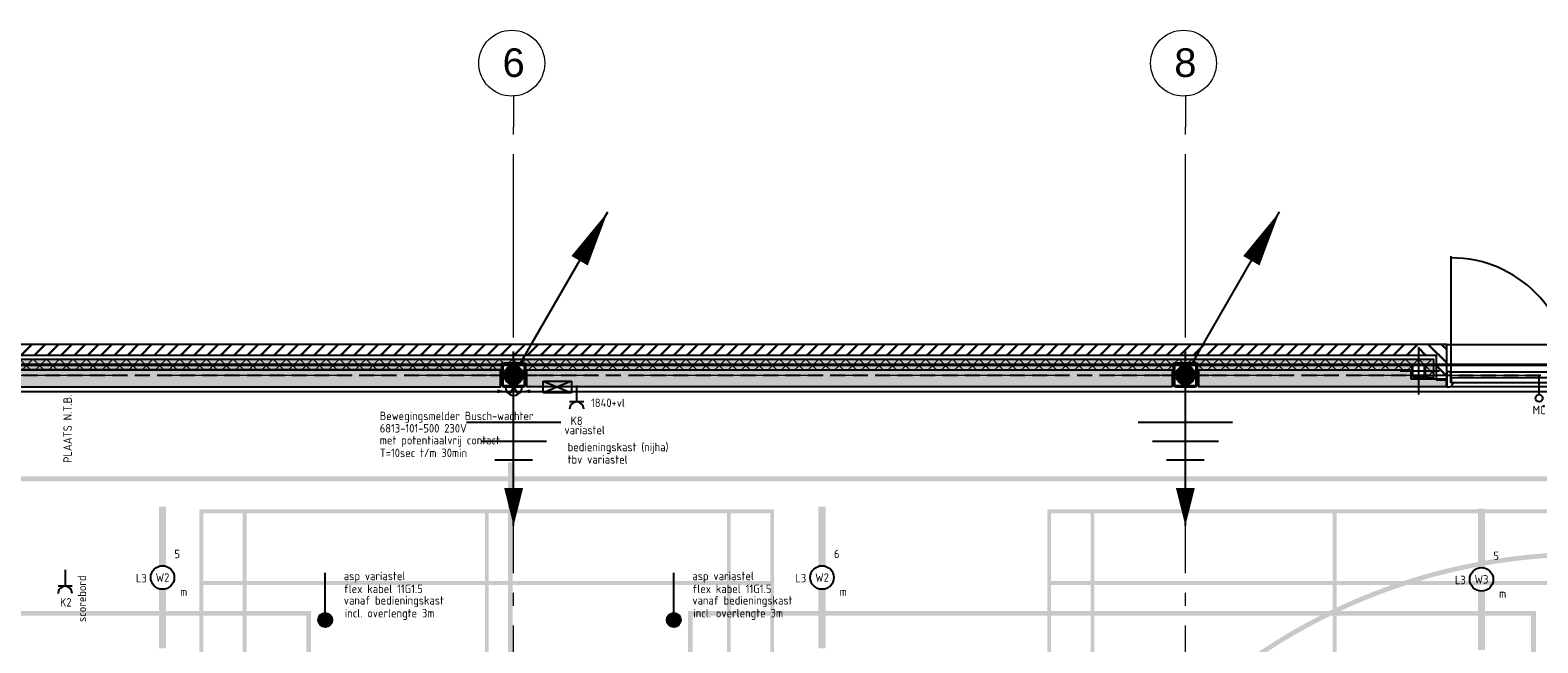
# Model space of a CAD drawing. Header units: millimetres. Extents: x -38031 to 123247, y -16330 to 129979.
# Tile 68 of 235: x -21972 to -5969, y 55735 to 62233. Entities that reach past the tile are written whole.
import ezdxf
from ezdxf.enums import TextEntityAlignment as Align

# ---------------------------------------------------------------- set-up
doc = ezdxf.new("R2010")
doc.units = ezdxf.units.MM
doc.header["$LTSCALE"] = 50
for name, pattern in [('HIDDEN', [9.525, 6.35, -3.175]), ('HIDDEN2', [4.7625, 3.175, -1.5875]), ('STYLE_11', [5, 3.888855, -0.416718, 0.277786, -0.416641])]:
    doc.linetypes.add(name, pattern=pattern)
for name, color, linetype in [('AL$1A---_ALGEMEEN', 8, 'Continuous'), ('AM$1A---_ARCERING', 8, 'Continuous'), ('AT$1A---_TEKST100', 8, 'Continuous'), ('BOUWKUNDIG', 8, 'Continuous'), ('brandscheiding', 5, 'HIDDEN'), ('EL6121--', 3, 'Continuous'), ('EL6212--', 3, 'Continuous'), ('EL6222--', 3, 'Continuous'), ('EL6311--', 3, 'Continuous'), ('EL6441--', 3, 'Continuous'), ('EL6521--', 3, 'Continuous'), ('NTB', 7, 'Continuous')]:
    doc.layers.add(name, color=color, linetype=linetype)
doc.layers.add('Armaturen levering door W-aannemer', color=3, linetype='Continuous', plot=False)
doc.layers.add('stramien', color=1, linetype='STYLE_11', lineweight=15)
doc.styles.add('Arial', font='ARIAL.TTF')
doc.styles.add('Arial (bold)', font='ARIALBD.TTF')
doc.styles.add('BURO-018', font='iso.shx', dxfattribs={"height": 90})
doc.styles.get("Standard").update_dxf_attribs({"font": 'iso.shx'})
pattern_1 = [(45, (0, 0), (70.7107, -70.7107), []), (45, (7.07, -7.07), (70.7107, -70.7107), [])]

# ---------------------------------------------------------------- blocks, each defined once
blk = doc.blocks.new('111304')
at = {"color": 0, "linetype": 'Continuous'}
for p, q in [((-1.5, 4.5), (1.5, 4.5)), ((0, 1), (0, 4.5))]:
    blk.add_line(p, q, dxfattribs=at)
blk.add_arc((0, 6), 1.5, 180, 0, dxfattribs=at)
at = {"color": 0, "linetype": 'Continuous', "style": 'BURO-018'}
for tag, p in [('E_GROEP', (0, 8.5)), ('E_GKAST', (0, 11.5)), ('E_SGROEP', (4.5, 8.5))]:
    blk.add_attdef(tag, text='', height=1.8, dxfattribs=at).set_placement(p, align=Align.MIDDLE)
at = {"color": 0, "linetype": 'Continuous', "style": 'BURO-018', "flags": 1}
for tag, p in [('E_VERMCODE', (13, 8.5)), ('E_MATCODE', (0, 0))]:
    blk.add_attdef(tag, text='', height=1.8, dxfattribs=at).set_placement(p, align=Align.MIDDLE)
blk = doc.blocks.new('E00528')
at = {"color": 0, "linetype": 'ByBlock'}
for p, q in [((-2.33, 0.99), (2.33, 0.99)), ((0, 0.99), (-0.89, 2.54)), ((0, 0.99), (0.89, 2.54))]:
    blk.add_line(p, q, dxfattribs=at)
for centre, radius, start, end in [((0.23, 1.91), 3.56, 174.9809, 185.0191), ((0, 0.99), 1.78, 359.9997, 180.0003), ((-0.23, 1.91), 3.56, 354.9809, 5.0191)]:
    blk.add_arc(centre, radius, start, end, dxfattribs=at)
for points in [[(-1.55, 1.91), (-3.32, 2.22), (-3.32, 1.6)], [(1.55, 1.91), (3.32, 2.22), (3.32, 1.6)]]:
    blk.add_solid(points, dxfattribs=at)
at = {"color": 0, "linetype": 'Continuous', "style": 'BURO-018'}
for tag, p in [('E_SLET1', (0.61, 4.78)), ('E_GROEP', (0, 0)), ('E_GKAST', (0, 0))]:
    blk.add_attdef(tag, text='', height=1.8, dxfattribs=at).set_placement(p, align=Align.MIDDLE)
at = {"color": 0, "linetype": 'Continuous', "style": 'BURO-018', "flags": 1}
for tag in ['E_MATCODE', 'E_SGROEP']:
    blk.add_attdef(tag, text='', height=1.8, dxfattribs=at).set_placement((0, 0), align=Align.MIDDLE)
blk = doc.blocks.new('1115B6LL1500')
at = {"color": 0, "linetype": 'Continuous'}
blk.add_circle((0, 0), 2.5, dxfattribs=at)
at = {"color": 0}
for points in [[(-2.5, 0.75), (-15, 0.75), (-2.5, -0.75), (-15, -0.75)], [(2.5, 0.75), (15, 0.75), (2.5, -0.75), (15, -0.75)]]:
    blk.add_solid(points, dxfattribs=at)
at = {"color": 0, "linetype": 'Continuous', "style": 'BURO-018'}
for tag, p in [('E_GKAST', (0, 8)), ('E_GROEP', (0, 5)), ('E_SGROEP', (4.5, 5)), ('E_ARMCODE', (0, 0)), ('E_SLET', (4.5, -3))]:
    blk.add_attdef(tag, text='', height=1.8, dxfattribs=at).set_placement(p, align=Align.MIDDLE)
blk = doc.blocks.new('0215A2')
at = {"color": 0, "linetype": 'Continuous'}
for p, q in [((0, -8), (0, 0)), ((-2.5, -2.5), (2.5, -2.5)), ((-1.75, -3.5), (1.75, -3.5)), ((-1, -4.5), (1, -4.5))]:
    blk.add_line(p, q, dxfattribs=at)
blk.add_lwpolyline([(0, -8, 0, 1, 0), (0, -6, 1, 1, 0)], format="xyseb", dxfattribs=at)
at = {"color": 0, "linetype": 'Continuous', "style": 'BURO-018', "flags": 1}
blk.add_attdef('E_MATCODE', text='', height=1.8, rotation=90, dxfattribs=at).set_placement((0, 0), align=Align.MIDDLE)
blk = doc.blocks.new('E00168')
at = {"color": 0, "linetype": 'Continuous'}
blk.add_line((0, 0), (5, 8.66), dxfattribs=at)
blk.add_lwpolyline([(5, 8.66, 0, 1, 0), (3.5, 6.062, 1, 1, 0)], format="xyseb", dxfattribs=at)
at = {"color": 0, "const_width": 0.5}
blk.add_lwpolyline([(-0.25, 0, 1), (0.25, 0, 1)], format="xyb", close=True, dxfattribs=at)
at = {"color": 0, "linetype": 'Continuous'}
blk.add_circle((0, 0), 0.5, dxfattribs=at)
blk = doc.blocks.new('E00454')
at = {"color": 0, "linetype": 'Continuous'}
blk.add_line((0, 5.25), (0, 1), dxfattribs=at)
blk.add_circle((0, 6), 0.75, dxfattribs=at)
at = {"color": 0, "style": 'BURO-018'}
for tag, p in [('E_TEXT2', (0, 8.5)), ('E_TEXT1', (3.5, 6))]:
    blk.add_attdef(tag, text='', height=1.8, dxfattribs=at).set_placement(p, align=Align.MIDDLE)
at = {"color": 0, "linetype": 'Continuous', "style": 'BURO-018', "flags": 1}
blk.add_attdef('E_MATCODE', text='', height=1.8, dxfattribs=at).set_placement((0, 0), align=Align.MIDDLE)
blk = doc.blocks.new('Group-17')
at = {"layer": 'AM$1A---_ARCERING', "linetype": 'Continuous', "lineweight": 0}
h = blk.add_hatch(color=256, dxfattribs=at)
h.paths.add_polyline_path([(-73261, 14824.5), (-86286, 14824.5), (-86286, 28924.5), (-73261, 28924.5), (-73261, 29074.5), (-73211, 29074.5), (-73211, 28924.5), (-60186, 28924.5), (-60186, 14824.5), (-73211, 14824.5), (-73211, 14674.5), (-73261, 14674.5)])
h.paths.add_polyline_path([(-73261, 20074.7), (-73261, 23674.3), (-73261, 28874.5), (-86236, 28874.5), (-86236, 28124.5), (-86236, 15624.5), (-86236, 14874.5), (-73261, 14874.5)])
h.paths.add_polyline_path([(-60236, 14874.5), (-60236, 28874.5), (-73211, 28874.5), (-73211, 14874.5)])
h = blk.add_hatch(color=256, dxfattribs=at)
h.paths.add_polyline_path([(-76536, 28574.5), (-70436, 28574.5), (-70436, 15174.5), (-76536, 15174.5)])
h.paths.add_polyline_path([(-76076, 15934.5), (-76496, 15934.5), (-76496, 15214.5), (-76076, 15214.5)])
h.paths.add_polyline_path([(-76036, 15214.5), (-73506, 15214.5), (-73506, 15934.5), (-76036, 15934.5)])
h.paths.add_polyline_path([(-70936, 15934.5), (-73466, 15934.5), (-73466, 15214.5), (-70936, 15214.5)])
h.paths.add_polyline_path([(-70896, 15214.5), (-70476, 15214.5), (-70476, 15934.5), (-70896, 15934.5)])
h.paths.add_polyline_path([(-70476, 15974.5), (-70476, 19854.5), (-70896, 19854.5), (-70896, 15974.5)])
h.paths.add_polyline_path([(-70936, 15974.5), (-70936, 19854.5), (-73466, 19854.5), (-73466, 15974.5)])
h.paths.add_polyline_path([(-76036, 19854.5), (-76036, 15974.5), (-73506, 15974.5), (-73506, 19854.5)])
h.paths.add_polyline_path([(-76496, 19854.5), (-76496, 15974.5), (-76076, 15974.5), (-76076, 19854.5)])
h.paths.add_polyline_path([(-76076, 23854.5), (-76496, 23854.5), (-76496, 19894.5), (-76076, 19894.5)])
h.paths.add_polyline_path([(-76036, 19894.5), (-70936, 19894.5), (-70936, 23854.5), (-76036, 23854.5)])
h.paths.add_polyline_path([(-70896, 23854.5), (-70896, 19894.5), (-70476, 19894.5), (-70476, 23854.5)])
h.paths.add_polyline_path([(-70476, 27774.5), (-70896, 27774.5), (-70896, 23894.5), (-70476, 23894.5)])
h.paths.add_polyline_path([(-70936, 23894.5), (-70936, 27774.5), (-73466, 27774.5), (-73466, 23894.5)])
h.paths.add_polyline_path([(-76036, 23894.5), (-73506, 23894.5), (-73506, 27774.5), (-76036, 27774.5)])
h.paths.add_polyline_path([(-76076, 23894.5), (-76076, 27774.5), (-76496, 27774.5), (-76496, 23894.5)])
h.paths.add_polyline_path([(-76076, 27814.5), (-76076, 28534.5), (-76496, 28534.5), (-76496, 27814.5)])
h.paths.add_polyline_path([(-76036, 28534.5), (-76036, 27814.5), (-73506, 27814.5), (-73506, 28534.5)])
h.paths.add_polyline_path([(-73466, 27814.5), (-70936, 27814.5), (-70936, 28534.5), (-73466, 28534.5)])
h.paths.add_polyline_path([(-70476, 27814.5), (-70476, 28534.5), (-70896, 28534.5), (-70896, 27814.5)])
h = blk.add_hatch(color=256, dxfattribs=at)
h.paths.add_polyline_path([(-67536, 28574.5), (-61436, 28574.5), (-61436, 15174.5), (-67536, 15174.5)])
h.paths.add_polyline_path([(-67076, 15934.5), (-67496, 15934.5), (-67496, 15214.5), (-67076, 15214.5)])
h.paths.add_polyline_path([(-67036, 15214.5), (-64506, 15214.5), (-64506, 15934.5), (-67036, 15934.5)])
h.paths.add_polyline_path([(-61936, 15934.5), (-64466, 15934.5), (-64466, 15214.5), (-61936, 15214.5)])
h.paths.add_polyline_path([(-61896, 15214.5), (-61476, 15214.5), (-61476, 15934.5), (-61896, 15934.5)])
h.paths.add_polyline_path([(-61476, 15974.5), (-61476, 19854.5), (-61896, 19854.5), (-61896, 15974.5)])
h.paths.add_polyline_path([(-61936, 15974.5), (-61936, 19854.5), (-64466, 19854.5), (-64466, 15974.5)])
h.paths.add_polyline_path([(-67036, 19854.5), (-67036, 15974.5), (-64506, 15974.5), (-64506, 19854.5)])
h.paths.add_polyline_path([(-67496, 19854.5), (-67496, 15974.5), (-67076, 15974.5), (-67076, 19854.5)])
h.paths.add_polyline_path([(-67076, 23854.5), (-67496, 23854.5), (-67496, 19894.5), (-67076, 19894.5)])
h.paths.add_polyline_path([(-67036, 19894.5), (-61936, 19894.5), (-61936, 23854.5), (-67036, 23854.5)])
h.paths.add_polyline_path([(-61896, 23854.5), (-61896, 19894.5), (-61476, 19894.5), (-61476, 23854.5)])
h.paths.add_polyline_path([(-61476, 27774.5), (-61896, 27774.5), (-61896, 23894.5), (-61476, 23894.5)])
h.paths.add_polyline_path([(-61936, 23894.5), (-61936, 27774.5), (-64466, 27774.5), (-64466, 23894.5)])
h.paths.add_polyline_path([(-67036, 23894.5), (-64506, 23894.5), (-64506, 27774.5), (-67036, 27774.5)])
h.paths.add_polyline_path([(-67076, 23894.5), (-67076, 27774.5), (-67496, 27774.5), (-67496, 23894.5)])
h.paths.add_polyline_path([(-67076, 27814.5), (-67076, 28534.5), (-67496, 28534.5), (-67496, 27814.5)])
h.paths.add_polyline_path([(-67036, 28534.5), (-67036, 27814.5), (-64506, 27814.5), (-64506, 28534.5)])
h.paths.add_polyline_path([(-64466, 27814.5), (-61936, 27814.5), (-61936, 28534.5), (-64466, 28534.5)])
h.paths.add_polyline_path([(-61476, 27814.5), (-61476, 28534.5), (-61896, 28534.5), (-61896, 27814.5)])
h = blk.add_hatch(color=256, dxfattribs=at)
edge = h.paths.add_edge_path()
edge.add_line((-60236, 15674.5), (-60236, 15624.5))
edge.add_line((-60236, 15624.5), (-61811, 15624.5))
edge.add_arc((-61811, 21874.5), 6250, 180, 270, ccw=False)
edge.add_arc((-61811, 21874.5), 6250, 90, 180, ccw=False)
edge.add_line((-61811, 28124.5), (-60236, 28124.5))
edge.add_line((-60236, 28124.5), (-60236, 28074.5))
edge.add_line((-60236, 28074.5), (-61810.7, 28074.5))
edge.add_arc((-61810.9, 21876.3), 6198.2, 89.99789, 178.61033)
edge.add_line((-68007.3, 22026.6), (-68011, 21874.5))
edge.add_line((-68011, 21874.5), (-68007.3, 21722.4))
edge.add_arc((-61810.9, 21872.7), 6198.2, 181.38967, 270.00211)
edge.add_line((-61810.7, 15674.5), (-60236, 15674.5))
h = blk.add_hatch(color=256, dxfattribs=at)
h.paths.add_polyline_path([(-75351, 27497), (-75351, 9497), (-84351, 9497), (-84351, 27497)])
h.paths.add_polyline_path([(-84301, 15497), (-84301, 9547), (-75401, 9547), (-75401, 15497)])
h.paths.add_polyline_path([(-75401, 18472), (-84301, 18472), (-84301, 15547), (-75401, 15547)])
h.paths.add_polyline_path([(-75401, 27447), (-84301, 27447), (-84301, 21497), (-75401, 21497)])
h.paths.add_polyline_path([(-84301, 18522), (-75401, 18522), (-75401, 21447), (-84301, 21447)])
h = blk.add_hatch(color=256, dxfattribs=at)
h.paths.add_polyline_path([(-62351, 27497), (-62351, 9497), (-71351, 9497), (-71351, 27497)])
h.paths.add_polyline_path([(-71301, 15497), (-71301, 9547), (-62401, 9547), (-62401, 15497)])
h.paths.add_polyline_path([(-62401, 18472), (-71301, 18472), (-71301, 15547), (-62401, 15547)])
h.paths.add_polyline_path([(-62401, 27447), (-71301, 27447), (-71301, 21497), (-62401, 21497)])
h.paths.add_polyline_path([(-71301, 18522), (-62401, 18522), (-62401, 21447), (-71301, 21447)])
blk = doc.blocks.new('Group-18')
at = {"layer": 'AL$1A---_ALGEMEEN', "color": 0}
blk.add_lwpolyline([(-87292, 15951), (-86356, 15951), (-86356, 17338), (-87292, 17338), (-87292, 19701), (-86356, 19701), (-86356, 21088), (-87292, 21088), (-87292, 23576), (-86356, 23576), (-86356, 24963), (-87292, 24963), (-87292, 27326), (-86356, 27326), (-86356, 28713), (-87292, 28713), (-87292, 29825), (-59221, 29825), (-59221, 14675), (-87292, 14675)], close=True, dxfattribs=at)
blk = doc.blocks.new('Group-57')
at = {"layer": 'AM$1A---_ARCERING', "linetype": 'Continuous', "lineweight": 0}
h = blk.add_hatch(color=256, dxfattribs=at)
h.paths.add_polyline_path([(-73261, 14824.5), (-86286, 14824.5), (-86286, 28924.5), (-73261, 28924.5), (-73261, 29074.5), (-73211, 29074.5), (-73211, 28924.5), (-60186, 28924.5), (-60186, 14824.5), (-73211, 14824.5), (-73211, 14674.5), (-73261, 14674.5)])
h.paths.add_polyline_path([(-73261, 20074.7), (-73261, 23674.3), (-73261, 28874.5), (-86236, 28874.5), (-86236, 28124.5), (-86236, 15624.5), (-86236, 14874.5), (-73261, 14874.5)])
h.paths.add_polyline_path([(-60236, 14874.5), (-60236, 28874.5), (-73211, 28874.5), (-73211, 14874.5)])
h = blk.add_hatch(color=256, dxfattribs=at)
h.paths.add_polyline_path([(-76536, 28574.5), (-70436, 28574.5), (-70436, 15174.5), (-76536, 15174.5)])
h.paths.add_polyline_path([(-76076, 15934.5), (-76496, 15934.5), (-76496, 15214.5), (-76076, 15214.5)])
h.paths.add_polyline_path([(-76036, 15214.5), (-73506, 15214.5), (-73506, 15934.5), (-76036, 15934.5)])
h.paths.add_polyline_path([(-70936, 15934.5), (-73466, 15934.5), (-73466, 15214.5), (-70936, 15214.5)])
h.paths.add_polyline_path([(-70896, 15214.5), (-70476, 15214.5), (-70476, 15934.5), (-70896, 15934.5)])
h.paths.add_polyline_path([(-70476, 15974.5), (-70476, 19854.5), (-70896, 19854.5), (-70896, 15974.5)])
h.paths.add_polyline_path([(-70936, 15974.5), (-70936, 19854.5), (-73466, 19854.5), (-73466, 15974.5)])
h.paths.add_polyline_path([(-76036, 19854.5), (-76036, 15974.5), (-73506, 15974.5), (-73506, 19854.5)])
h.paths.add_polyline_path([(-76496, 19854.5), (-76496, 15974.5), (-76076, 15974.5), (-76076, 19854.5)])
h.paths.add_polyline_path([(-76076, 23854.5), (-76496, 23854.5), (-76496, 19894.5), (-76076, 19894.5)])
h.paths.add_polyline_path([(-76036, 19894.5), (-70936, 19894.5), (-70936, 23854.5), (-76036, 23854.5)])
h.paths.add_polyline_path([(-70896, 23854.5), (-70896, 19894.5), (-70476, 19894.5), (-70476, 23854.5)])
h.paths.add_polyline_path([(-70476, 27774.5), (-70896, 27774.5), (-70896, 23894.5), (-70476, 23894.5)])
h.paths.add_polyline_path([(-70936, 23894.5), (-70936, 27774.5), (-73466, 27774.5), (-73466, 23894.5)])
h.paths.add_polyline_path([(-76036, 23894.5), (-73506, 23894.5), (-73506, 27774.5), (-76036, 27774.5)])
h.paths.add_polyline_path([(-76076, 23894.5), (-76076, 27774.5), (-76496, 27774.5), (-76496, 23894.5)])
h.paths.add_polyline_path([(-76076, 27814.5), (-76076, 28534.5), (-76496, 28534.5), (-76496, 27814.5)])
h.paths.add_polyline_path([(-76036, 28534.5), (-76036, 27814.5), (-73506, 27814.5), (-73506, 28534.5)])
h.paths.add_polyline_path([(-73466, 27814.5), (-70936, 27814.5), (-70936, 28534.5), (-73466, 28534.5)])
h.paths.add_polyline_path([(-70476, 27814.5), (-70476, 28534.5), (-70896, 28534.5), (-70896, 27814.5)])
h = blk.add_hatch(color=256, dxfattribs=at)
h.paths.add_polyline_path([(-67536, 28574.5), (-61436, 28574.5), (-61436, 15174.5), (-67536, 15174.5)])
h.paths.add_polyline_path([(-67076, 15934.5), (-67496, 15934.5), (-67496, 15214.5), (-67076, 15214.5)])
h.paths.add_polyline_path([(-67036, 15214.5), (-64506, 15214.5), (-64506, 15934.5), (-67036, 15934.5)])
h.paths.add_polyline_path([(-61936, 15934.5), (-64466, 15934.5), (-64466, 15214.5), (-61936, 15214.5)])
h.paths.add_polyline_path([(-61896, 15214.5), (-61476, 15214.5), (-61476, 15934.5), (-61896, 15934.5)])
h.paths.add_polyline_path([(-61476, 15974.5), (-61476, 19854.5), (-61896, 19854.5), (-61896, 15974.5)])
h.paths.add_polyline_path([(-61936, 15974.5), (-61936, 19854.5), (-64466, 19854.5), (-64466, 15974.5)])
h.paths.add_polyline_path([(-67036, 19854.5), (-67036, 15974.5), (-64506, 15974.5), (-64506, 19854.5)])
h.paths.add_polyline_path([(-67496, 19854.5), (-67496, 15974.5), (-67076, 15974.5), (-67076, 19854.5)])
h.paths.add_polyline_path([(-67076, 23854.5), (-67496, 23854.5), (-67496, 19894.5), (-67076, 19894.5)])
h.paths.add_polyline_path([(-67036, 19894.5), (-61936, 19894.5), (-61936, 23854.5), (-67036, 23854.5)])
h.paths.add_polyline_path([(-61896, 23854.5), (-61896, 19894.5), (-61476, 19894.5), (-61476, 23854.5)])
h.paths.add_polyline_path([(-61476, 27774.5), (-61896, 27774.5), (-61896, 23894.5), (-61476, 23894.5)])
h.paths.add_polyline_path([(-61936, 23894.5), (-61936, 27774.5), (-64466, 27774.5), (-64466, 23894.5)])
h.paths.add_polyline_path([(-67036, 23894.5), (-64506, 23894.5), (-64506, 27774.5), (-67036, 27774.5)])
h.paths.add_polyline_path([(-67076, 23894.5), (-67076, 27774.5), (-67496, 27774.5), (-67496, 23894.5)])
h.paths.add_polyline_path([(-67076, 27814.5), (-67076, 28534.5), (-67496, 28534.5), (-67496, 27814.5)])
h.paths.add_polyline_path([(-67036, 28534.5), (-67036, 27814.5), (-64506, 27814.5), (-64506, 28534.5)])
h.paths.add_polyline_path([(-64466, 27814.5), (-61936, 27814.5), (-61936, 28534.5), (-64466, 28534.5)])
h.paths.add_polyline_path([(-61476, 27814.5), (-61476, 28534.5), (-61896, 28534.5), (-61896, 27814.5)])
h = blk.add_hatch(color=256, dxfattribs=at)
edge = h.paths.add_edge_path()
edge.add_line((-60236, 15674.5), (-60236, 15624.5))
edge.add_line((-60236, 15624.5), (-61811, 15624.5))
edge.add_arc((-61811, 21874.5), 6250, 180, 270, ccw=False)
edge.add_arc((-61811, 21874.5), 6250, 90, 180, ccw=False)
edge.add_line((-61811, 28124.5), (-60236, 28124.5))
edge.add_line((-60236, 28124.5), (-60236, 28074.5))
edge.add_line((-60236, 28074.5), (-61810.7, 28074.5))
edge.add_arc((-61810.9, 21876.3), 6198.2, 89.99789, 178.61033)
edge.add_line((-68007.3, 22026.6), (-68011, 21874.5))
edge.add_line((-68011, 21874.5), (-68007.3, 21722.4))
edge.add_arc((-61810.9, 21872.7), 6198.2, 181.38967, 270.00211)
edge.add_line((-61810.7, 15674.5), (-60236, 15674.5))
h = blk.add_hatch(color=256, dxfattribs=at)
h.paths.add_polyline_path([(-75351, 27497), (-75351, 9497), (-84351, 9497), (-84351, 27497)])
h.paths.add_polyline_path([(-84301, 15497), (-84301, 9547), (-75401, 9547), (-75401, 15497)])
h.paths.add_polyline_path([(-75401, 18472), (-84301, 18472), (-84301, 15547), (-75401, 15547)])
h.paths.add_polyline_path([(-75401, 27447), (-84301, 27447), (-84301, 21497), (-75401, 21497)])
h.paths.add_polyline_path([(-84301, 18522), (-75401, 18522), (-75401, 21447), (-84301, 21447)])
h = blk.add_hatch(color=256, dxfattribs=at)
h.paths.add_polyline_path([(-62351, 27497), (-62351, 9497), (-71351, 9497), (-71351, 27497)])
h.paths.add_polyline_path([(-71301, 15497), (-71301, 9547), (-62401, 9547), (-62401, 15497)])
h.paths.add_polyline_path([(-62401, 18472), (-71301, 18472), (-71301, 15547), (-62401, 15547)])
h.paths.add_polyline_path([(-62401, 27447), (-71301, 27447), (-71301, 21497), (-62401, 21497)])
h.paths.add_polyline_path([(-71301, 18522), (-62401, 18522), (-62401, 21447), (-71301, 21447)])
blk = doc.blocks.new('n.u.')
at = {"layer": 'AT$1A---_TEKST100', "insert": (0, 0), "char_height": 151.52, "attachment_point": 5, "line_spacing_factor": 0.967741, "style": 'Arial'}
blk.add_mtext('{\\C256;\\ln.u.}', dxfattribs=at)
blk = doc.blocks.new('panieksluiting')
at = {"layer": 'AL$1A---_ALGEMEEN', "color": 0, "lineweight": 30}
blk.add_line((-47, -231), (38, 4), dxfattribs=at)
at = {"layer": 'AT$1A---_TEKST100', "insert": (0, -8), "char_height": 176.78, "attachment_point": 2, "line_spacing_factor": 0.967741, "style": 'Arial (bold)'}
blk.add_mtext('{\\C256;\\ls}', dxfattribs=at)
blk = doc.blocks.new('Group-132')
at = {"color": 0}
blk.add_wipeout([(-450, 99), (-450, 2734), (-290, 2734), (-290, 99)], dxfattribs=at).dxf.layer = 'AL$1A---_ALGEMEEN'
at = {"layer": 'AL$1A---_ALGEMEEN', "color": 0, "linetype": 'Continuous'}
blk.add_line((-344, 144), (936, 144), dxfattribs=at)
at = {"layer": 'AL$1A---_ALGEMEEN', "color": 0}
blk.add_lwpolyline([(-450, 99), (-450, 2734), (-290, 2734), (-290, 99)], close=True, dxfattribs=at)
at = {"color": 0}
for points in [[(-450, 2735), (-450, 2714), (-450, 2713), (-450, 2712), (-450, 2711), (-450, 2709), (-450, 2708), (-450, 2707), (-449, 2706), (-449, 2705), (-449, 2704), (-449, 2703), (-448, 2702), (-448, 2701), (-448, 2700), (-447, 2699), (-447, 2697), (-446, 2696), (-446, 2695), (-446, 2694), (-445, 2693), (-445, 2692), (-444, 2691), (-443, 2690), (-443, 2689), (-442, 2688), (-442, 2688), (-441, 2687), (-440, 2686), (-440, 2685), (-439, 2684), (-438, 2683), (-437, 2682), (-437, 2681), (-436, 2681), (-435, 2680), (-434, 2679), (-433, 2678), (-432, 2678), (-431, 2677), (-430, 2676), (-430, 2676), (-429, 2675), (-428, 2675), (-427, 2674), (-426, 2673), (-425, 2673), (-424, 2672), (-423, 2672), (-422, 2672), (-421, 2671), (-419, 2671), (-418, 2670), (-417, 2670), (-416, 2670), (-415, 2669), (-414, 2669), (-413, 2669), (-412, 2669), (-411, 2668), (-410, 2668), (-409, 2668), (-407, 2668), (-406, 2668), (-405, 2668), (-404, 2668), (-404, 2690), (-290, 2690), (-290, 2735)], [(-404, 144), (-404, 1417), (-354, 1417), (-354, 144)]]:
    blk.add_wipeout(points, dxfattribs=at).dxf.layer = 'AL$1A---_ALGEMEEN'
at = {"layer": 'AL$1A---_ALGEMEEN', "color": 0, "linetype": 'Continuous'}
blk.add_line((-344, 2688), (936, 2688), dxfattribs=at)
at = {"layer": 'AL$1A---_ALGEMEEN', "color": 0, "flags": 128}
blk.add_lwpolyline([(-450, 2714, 0.414214), (-404, 2668), (-404, 2690), (-290, 2690), (-290, 2735), (-450, 2735)], format="xyb", close=True, dxfattribs=at)
at = {"layer": 'AL$1A---_ALGEMEEN', "color": 0}
blk.add_lwpolyline([(-404, 144), (-404, 1417), (-354, 1417), (-354, 144)], close=True, dxfattribs=at)
at = {"color": 0}
for points in [[(-404, 2689), (-404, 1417), (-354, 1417), (-354, 2689)], [(-450, 98), (-450, 119), (-450, 120), (-450, 121), (-450, 122), (-450, 124), (-450, 125), (-450, 126), (-449, 127), (-449, 128), (-449, 129), (-449, 130), (-448, 131), (-448, 132), (-448, 133), (-447, 134), (-447, 136), (-446, 137), (-446, 138), (-446, 139), (-445, 140), (-445, 141), (-444, 142), (-443, 143), (-443, 144), (-442, 145), (-442, 145), (-441, 146), (-440, 147), (-440, 148), (-439, 149), (-438, 150), (-437, 151), (-437, 152), (-436, 152), (-435, 153), (-434, 154), (-433, 155), (-432, 155), (-431, 156), (-430, 157), (-430, 157), (-429, 158), (-428, 158), (-427, 159), (-426, 160), (-425, 160), (-424, 161), (-423, 161), (-422, 161), (-421, 162), (-419, 162), (-418, 163), (-417, 163), (-416, 163), (-415, 164), (-414, 164), (-413, 164), (-412, 164), (-411, 165), (-410, 165), (-409, 165), (-407, 165), (-406, 165), (-405, 165), (-404, 165), (-404, 143), (-290, 143), (-290, 98)]]:
    blk.add_wipeout(points, dxfattribs=at).dxf.layer = 'AL$1A---_ALGEMEEN'
at = {"layer": 'AL$1A---_ALGEMEEN', "color": 0}
blk.add_lwpolyline([(-404, 2689), (-404, 1417), (-354, 1417), (-354, 2689)], close=True, dxfattribs=at)
at = {"layer": 'AL$1A---_ALGEMEEN', "color": 0, "flags": 128}
blk.add_lwpolyline([(-450, 119, -0.414214), (-404, 165), (-404, 143), (-290, 143), (-290, 98), (-450, 98)], format="xyb", close=True, dxfattribs=at)
at = {"layer": 'AL$1A---_ALGEMEEN', "color": 0, "linetype": 'Continuous'}
blk.add_arc((-354, 2689), 1272, 270, 359.9457, dxfattribs=at)
at = {"layer": 'AL$1A---_ALGEMEEN', "color": 0}
blk.add_arc((-354, 144), 1273, 0, 90, dxfattribs=at)
blk = doc.blocks.new('31x_alu-mk 202-p')
at = {"layer": 'AL$1A---_ALGEMEEN', "color": 0, "rotation": 90}
for name, p in [('n.u.', (-718, 1560)), ('panieksluiting', (-808, 1260))]:
    blk.add_blockref(name, p, dxfattribs=at)
at = {"color": 0}
blk.add_wipeout([(-376, -14), (-376, 99), (0, 99), (0, -201), (-113, -201), (-113, -14)], dxfattribs=at).dxf.layer = 'AL$1A---_ALGEMEEN'
at = {"layer": 'AM$1A---_ARCERING', "linetype": 'Continuous', "lineweight": 5}
h = blk.add_hatch(dxfattribs=at)
h.set_pattern_fill('BAKSTEEN', color=256, style=0, pattern_type=2)
h.set_pattern_definition(pattern_1)
h.paths.add_polyline_path([(-376, -14), (-376, 99), (0, 99), (0, -201), (-113, -201), (-113, -14)])
at = {"layer": 'AL$1A---_ALGEMEEN', "color": 0, "flags": 128}
for points in [[(-376, -14), (-376, 99), (0, 99), (0, -201)], [(-113, -201), (-113, -14), (-376, -14)]]:
    blk.add_lwpolyline(points, dxfattribs=at)
at = {"layer": 'AL$1A---_ALGEMEEN', "color": 0}
blk.add_blockref('Group-132', (0, 0), dxfattribs=at)
at = {"color": 0}
blk.add_wipeout([(-376, 2848), (-376, 2735), (0, 2735), (0, 3035), (-113, 3035), (-113, 2848)], dxfattribs=at).dxf.layer = 'AL$1A---_ALGEMEEN'
at = {"layer": 'AM$1A---_ARCERING', "linetype": 'Continuous', "lineweight": 5}
h = blk.add_hatch(dxfattribs=at)
h.set_pattern_fill('BAKSTEEN', color=256, style=0, pattern_type=2)
h.set_pattern_definition(pattern_1)
h.paths.add_polyline_path([(-376, 2848), (-376, 2735), (0, 2735), (0, 3035), (-113, 3035), (-113, 2848)])
at = {"layer": 'AL$1A---_ALGEMEEN', "color": 0, "flags": 128}
for points in [[(-376, 2848), (-376, 2735), (0, 2735), (0, 3035)], [(-113, 3035), (-113, 2848), (-376, 2848)]]:
    blk.add_lwpolyline(points, dxfattribs=at)
blk = doc.blocks.new('st.k-140')
at = {"layer": 'AM$1A---_ARCERING', "linetype": 'Continuous', "lineweight": 0}
h = blk.add_hatch(color=256, dxfattribs=at)
edge = h.paths.add_edge_path()
edge.add_line((45, -72.5), (-45, -72.5))
edge.add_arc((-45, -47.5), 25, 180, 270, ccw=False)
edge.add_line((-70, -47.5), (-70, 42.5))
edge.add_arc((-45, 42.5), 25, 90, 180, ccw=False)
edge.add_line((-45, 67.5), (45, 67.5))
edge.add_arc((45, 42.5), 25, 0, 90, ccw=False)
edge.add_line((70, 42.5), (70, -47.5))
edge.add_arc((45, -47.5), 25, -90, 0, ccw=False)
edge = h.paths.add_edge_path(flags=16)
edge.add_line((45, -62.5), (-45, -62.5))
edge.add_arc((-45, -47.5), 15, 180, 270, ccw=False)
edge.add_line((-60, -47.5), (-60, 42.5))
edge.add_arc((-45, 42.5), 15, 90, 180, ccw=False)
edge.add_line((-45, 57.5), (45, 57.5))
edge.add_arc((45, 42.5), 15, 0, 90, ccw=False)
edge.add_line((60, 42.5), (60, -47.5))
edge.add_arc((45, -47.5), 15, -90, 0, ccw=False)
at = {"layer": 'AL$1A---_ALGEMEEN', "color": 0}
for p, q in [((0, 192.5), (0, -222.5)), ((250, 0), (-250, 0))]:
    blk.add_line(p, q, dxfattribs=at)
at = {"layer": 'AL$1A---_ALGEMEEN', "color": 0, "flags": 128}
blk.add_lwpolyline([(45, -72.5), (-45, -72.5, -0.4142136), (-70, -47.5), (-70, 42.5, -0.4142136), (-45, 67.5), (45, 67.5, -0.4142136), (70, 42.5), (70, -47.5, -0.4142136), (45, -72.5, -0.4142136)], format="xyb", dxfattribs=at)
blk.add_lwpolyline([(45, -62.5), (-45, -62.5, -0.4142136), (-60, -47.5), (-60, 42.5, -0.4142136), (-45, 57.5), (45, 57.5, -0.4142136), (60, 42.5), (60, -47.5, -0.4142136)], format="xyb", close=True, dxfattribs=at)
blk = doc.blocks.new('sk-250')
at = {"color": 0}
blk.add_wipeout([(-115, 115), (115, 115), (115, -118), (-115, -118)], dxfattribs=at).dxf.layer = 'AL$1A---_ALGEMEEN'
at = {"layer": 'AM$1A---_ARCERING', "linetype": 'Continuous', "lineweight": 0}
h = blk.add_hatch(color=256, dxfattribs=at)
edge = h.paths.add_edge_path()
edge.add_line((-100, -125), (100, -125))
edge.add_arc((100, -100), 25, 270, 360)
edge.add_line((125, -100), (125, 100))
edge.add_arc((100, 100), 25, 0, 90)
edge.add_line((100, 125), (-100, 125))
edge.add_arc((-100, 100), 25, 90, 180)
edge.add_line((-125, 100), (-125, -100))
edge.add_arc((-100, -100), 25, 180, 270)
edge = h.paths.add_edge_path(flags=16)
edge.add_line((-100, -115), (100, -115))
edge.add_arc((100, -100), 15, 270, 360)
edge.add_line((115, -100), (115, 100))
edge.add_arc((100, 100), 15, 0, 90)
edge.add_line((100, 115), (-100, 115))
edge.add_arc((-100, 100), 15, 90, 180)
edge.add_line((-115, 100), (-115, -100))
edge.add_arc((-100, -100), 15, 180, 270)
at = {"layer": 'AL$1A---_ALGEMEEN', "color": 0}
for p, q in [((0, 250), (0, -250)), ((-250, 0), (250, 0))]:
    blk.add_line(p, q, dxfattribs=at)
at = {"layer": 'AL$1A---_ALGEMEEN', "color": 0, "flags": 128}
blk.add_lwpolyline([(-100, -125), (100, -125, 0.414214), (125, -100), (125, 100, 0.414214), (100, 125), (-100, 125, 0.414214), (-125, 100), (-125, -100, 0.414214), (-100, -125, 0.414214)], format="xyb", dxfattribs=at)
at = {"layer": 'AL$1A---_ALGEMEEN', "color": 0}
blk.add_lwpolyline([(-115, 115), (115, 115), (115, -118), (-115, -118)], close=True, dxfattribs=at)
at = {"layer": 'AL$1A---_ALGEMEEN', "color": 0, "flags": 128}
blk.add_lwpolyline([(-100, -115), (100, -115, 0.414214), (115, -100), (115, 100, 0.414214), (100, 115), (-100, 115, 0.414214), (-115, 100), (-115, -100, 0.414214)], format="xyb", close=True, dxfattribs=at)
blk = doc.blocks.new('Group-178')
at = {"layer": 'AM$1A---_ARCERING', "linetype": 'Continuous', "lineweight": 0}
for points in [[(-80190, 29875), (-73340, 29875), (-73340, 30055), (-80190, 30055)], [(-66210, 29875), (-73060, 29875), (-73060, 30055), (-66210, 30055)], [(-63679, 29960), (-63297, 29960), (-63297, 29875), (-63688, 29875), (-65930, 29875), (-65930, 30055), (-63679, 30055)]]:
    blk.add_hatch(color=256, dxfattribs=at).paths.add_polyline_path(points)
at = {"layer": 'AL$1A---_ALGEMEEN', "color": 0}
for points in [[(-80190, 29875), (-73340, 29875), (-73340, 30055), (-80190, 30055)], [(-66210, 29875), (-73060, 29875), (-73060, 30055), (-66210, 30055)], [(-63679, 29960), (-63297, 29960), (-63297, 29875), (-63688, 29875), (-65930, 29875), (-65930, 30055), (-63679, 30055)]]:
    blk.add_lwpolyline(points, close=True, dxfattribs=at)
blk = doc.blocks.new('200254 W 210 11-06-2007')
at = {"layer": 'AM$1A---_ARCERING', "linetype": 'Continuous', "lineweight": 5}
h = blk.add_hatch(dxfattribs=at)
h.set_pattern_fill('BAKSTEEN', color=256, scale=50, style=0, pattern_type=2)
h.set_pattern_definition([(45, (-987936.49, -175784.82), (70.710678, -70.710678), []), (45, (-987929.42, -175791.89), (70.710678, -70.710678), [])])
edge = h.paths.add_edge_path()
edge.add_line((-43249, 33912), (-64886, 33912))
edge.add_line((-64886, 33912), (-64886, 33799))
edge.add_line((-64886, 33799), (-43249, 33799))
at = {"layer": 'AM$1A---_ARCERING', "linetype": 'Continuous', "lineweight": 0}
blk.add_hatch(color=256, dxfattribs=at).paths.add_polyline_path([(-43363, 33704), (-43363, 33564), (-43272, 33564), (-43272, 33593), (-43272, 33753), (-64856, 33753), (-64856, 33593), (-64856, 33563), (-64767, 33563), (-64767, 33713), (-64627, 33713), (-64627, 33643), (-60294, 33643), (-60294, 33713), (-60044, 33713), (-60044, 33643), (-53164, 33643), (-53164, 33713), (-52914, 33713), (-52914, 33643), (-46034, 33643), (-46034, 33713), (-45784, 33713), (-45784, 33643), (-43503, 33643), (-43503, 33703)])
at = {"layer": 'AM$1A---_ARCERING', "linetype": 'Continuous', "lineweight": 5}
h = blk.add_hatch(dxfattribs=at)
h.set_pattern_fill('ISOLATIE', color=256, scale=50, style=0, pattern_type=2)
h.set_pattern_definition([(135, (-987936.49, -175784.82), (70.710678, 70.710678), []), (45, (-987637.15, -176084.16), (70.710678, -70.710678), [])])
h.paths.add_polyline_path([(-43363, 33704), (-43363, 33564), (-43272, 33564), (-43272, 33593), (-43272, 33753), (-64856, 33753), (-64856, 33593), (-64856, 33563), (-64767, 33563), (-64767, 33713), (-64627, 33713), (-64627, 33643), (-60294, 33643), (-60294, 33713), (-60044, 33713), (-60044, 33643), (-53164, 33643), (-53164, 33713), (-52914, 33713), (-52914, 33643), (-46034, 33643), (-46034, 33713), (-45784, 33713), (-45784, 33643), (-43503, 33643), (-43503, 33703)])
at = {"layer": 'AL$1A---_ALGEMEEN'}
for p, q in [((-43249, 33912), (-64886, 33912)), ((-64886, 33799), (-43249, 33799))]:
    blk.add_line(p, q, dxfattribs=at)
at = {"layer": 'AL$1A---_ALGEMEEN', "linetype": 'Continuous'}
blk.add_lwpolyline([(-43136, 33912), (-40499, 33912), (-40499, 33462), (-43136, 33462)], close=True, dxfattribs=at)
at = {"layer": 'AL$1A---_ALGEMEEN'}
blk.add_lwpolyline([(-60044, 33643), (-53164, 33643), (-53164, 33713), (-52914, 33713), (-52914, 33643), (-46034, 33643), (-46034, 33713), (-45784, 33713), (-45784, 33643), (-43503, 33643), (-43503, 33703), (-43363, 33704), (-43363, 33564), (-43272, 33564), (-43272, 33593), (-43272, 33753), (-64856, 33753)], dxfattribs=at)
for name in ['Group-18', 'Group-17', 'Group-57']:
    blk.add_blockref(name, (20162, 3587), dxfattribs=at)
at = {"linetype": 'Continuous'}
for points in [[(-52709, 36895), (-52711, 36861), (-52716, 36827), (-52724, 36793), (-52736, 36761), (-52750, 36730), (-52768, 36700), (-52788, 36673), (-52812, 36647), (-52837, 36624), (-52865, 36604), (-52894, 36586), (-52925, 36572), (-52957, 36560), (-52991, 36552), (-53025, 36547), (-53059, 36545), (-53093, 36547), (-53127, 36552), (-53161, 36560), (-53193, 36572), (-53224, 36586), (-53253, 36604), (-53281, 36624), (-53307, 36647), (-53330, 36673), (-53350, 36700), (-53368, 36730), (-53382, 36761), (-53394, 36793), (-53402, 36827), (-53407, 36861), (-53409, 36895), (-53407, 36929), (-53402, 36963), (-53394, 36997), (-53382, 37029), (-53368, 37060), (-53350, 37089), (-53330, 37117), (-53307, 37142), (-53281, 37165), (-53253, 37186), (-53224, 37204), (-53193, 37218), (-53161, 37230), (-53127, 37238), (-53093, 37243), (-53059, 37245), (-53025, 37243), (-52991, 37238), (-52957, 37230), (-52925, 37218), (-52894, 37204), (-52865, 37186), (-52837, 37165), (-52812, 37142), (-52788, 37117), (-52768, 37089), (-52750, 37060), (-52736, 37029), (-52724, 36997), (-52716, 36963), (-52711, 36929)], [(-45579, 36895), (-45581, 36861), (-45586, 36827), (-45594, 36793), (-45606, 36761), (-45620, 36730), (-45638, 36700), (-45658, 36673), (-45682, 36647), (-45707, 36624), (-45735, 36604), (-45764, 36586), (-45795, 36572), (-45827, 36560), (-45861, 36552), (-45895, 36547), (-45929, 36545), (-45963, 36547), (-45997, 36552), (-46031, 36560), (-46063, 36572), (-46094, 36586), (-46123, 36604), (-46151, 36624), (-46177, 36647), (-46200, 36673), (-46220, 36700), (-46238, 36730), (-46252, 36761), (-46264, 36793), (-46272, 36827), (-46277, 36861), (-46279, 36895), (-46277, 36929), (-46272, 36963), (-46264, 36997), (-46252, 37029), (-46238, 37060), (-46220, 37089), (-46200, 37117), (-46177, 37142), (-46151, 37165), (-46123, 37186), (-46094, 37204), (-46063, 37218), (-46031, 37230), (-45997, 37238), (-45963, 37243), (-45929, 37245), (-45895, 37243), (-45861, 37238), (-45827, 37230), (-45795, 37218), (-45764, 37204), (-45735, 37186), (-45707, 37165), (-45682, 37142), (-45658, 37117), (-45638, 37089), (-45620, 37060), (-45606, 37029), (-45594, 36997), (-45586, 36963), (-45581, 36929)]]:
    blk.add_wipeout(points, dxfattribs=at).dxf.layer = 'stramien'
at = {"layer": 'stramien', "linetype": 'Continuous'}
for p, q in [((-53039, 36554), (-53039, 36216)), ((-45909, 36554), (-45909, 36216))]:
    blk.add_line(p, q, dxfattribs=at)
for centre in [(-53059, 36895), (-45929, 36895)]:
    blk.add_circle(centre, 350, dxfattribs=at)
at = {"layer": 'AL$1A---_ALGEMEEN', "rotation": 90}
for name, p in [('31x_alu-mk 202-p', (-40400, 33912)), ('sk-250', (-53039, 33587)), ('sk-250', (-45909, 33587))]:
    blk.add_blockref(name, p, dxfattribs=at)
at = {"layer": 'stramien', "char_height": 303, "attachment_point": 2, "line_spacing_factor": 0.967741, "style": 'Arial'}
for s, insert in [('{\\C1;\\l6}', (-53039, 37052)), ('{\\C1;\\l8}', (-45909, 37052))]:
    blk.add_mtext(s, dxfattribs=dict(at, insert=insert))
at = {"layer": 'stramien', "ltscale": 10}
for p, q in [((-53039, -11014), (-53039, 36216)), ((-45909, -11014), (-45909, 36216)), ((-74199, 33587), (14581, 33587))]:
    blk.add_line(p, q, dxfattribs=at)
at = {"layer": 'AL$1A---_ALGEMEEN', "rotation": 90}
blk.add_blockref('st.k-140', (-43436, 33632), dxfattribs=at)
at = {"layer": 'AL$1A---_ALGEMEEN'}
blk.add_blockref('Group-178', (20162, 3587), dxfattribs=at)

msp = doc.modelspace()

# ---------------------------------------------------------------- block references
at = {"layer": 'BOUWKUNDIG'}
msp.add_blockref('200254 W 210 11-06-2007', (36199, 24987.6), dxfattribs=at)

# ---------------------------------------------------------------- next in the draw order: linework, layer by layer
at = {"layer": 'brandscheiding', "const_width": 30}
msp.add_lwpolyline([(10177.2, 58682.4), (-31100, 58682.4), (-31100, 12977.2), (-33217.2, 12977.2), (-33217.2, -2034.8), (-4256.9, -2034.8), (-4256.9, -571.1), (10110.8, 1104.7)], dxfattribs=at)
at = {"layer": 'EL6121--', "color": 5, "linetype": 'HIDDEN2'}
msp.add_line((-31100, 58575), (-2580, 58575), dxfattribs=at)
at = {"layer": 'EL6212--'}
for p, q in [((-16526.6, 58386.4), (-16526.6, 58511.4)), ((-16526.6, 58511.4), (-16226.6, 58511.4)), ((-16526.6, 58511.4), (-16226.6, 58386.4)), ((-16226.6, 58511.4), (-16526.6, 58386.4)), ((-16226.6, 58511.4), (-16226.6, 58386.4)), ((-16226.6, 58386.4), (-16526.6, 58386.4))]:
    msp.add_line(p, q, dxfattribs=at)
at = {"layer": 'EL6441--', "linetype": 'Continuous'}
for p, q in [((-18840, 55977.1), (-18840, 56477.1)), ((-15140, 55977.1), (-15140, 56477.1))]:
    msp.add_line(p, q, dxfattribs=at)
at = {"layer": 'EL6441--', "const_width": 75}
for points in [[(-18877.5, 55977.1, -1), (-18802.5, 55977.1, -1)], [(-15177.5, 55977.1, -1), (-15102.5, 55977.1, -1)]]:
    msp.add_lwpolyline(points, format="xyb", close=True, dxfattribs=at)
at = {"layer": 'EL6441--', "linetype": 'Continuous'}
for centre in [(-18840, 55977.1), (-15140, 55977.1)]:
    msp.add_circle(centre, 75, dxfattribs=at)

# ---------------------------------------------------------------- next in the draw order: block references
at = {"layer": 'Armaturen levering door W-aannemer'}
ref = msp.add_blockref('1115B6LL1500', (-20566.9, 56427.2), dxfattribs=dict(at, xscale=50.00000000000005, yscale=50, zscale=50, rotation=90.00000250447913))
ref.add_attrib('E_ARMCODE', 'W2', dxfattribs={"layer": '0', "color": 1, "linetype": 'Continuous', "height": 90, "style": 'BURO-018'}).set_placement((-20566.9, 56427.2), align=Align.MIDDLE)
ref.add_attrib('E_SLET', 'm', dxfattribs={"layer": '0', "color": 1, "linetype": 'Continuous', "height": 90, "style": 'BURO-018'}).set_placement((-20341.9, 56277.2), align=Align.MIDDLE)
ref.add_attrib('E_GROEP', '5', dxfattribs={"layer": '0', "color": 1, "linetype": 'Continuous', "height": 90, "style": 'BURO-018'}).set_placement((-20411.1, 56677.2), align=Align.MIDDLE)
ref = msp.add_blockref('1115B6LL1500', (-13566.9, 56427.2), dxfattribs=dict(at, xscale=50.00000000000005, yscale=50, zscale=50, rotation=90.00000250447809))
ref.add_attrib('E_ARMCODE', 'W2', dxfattribs={"layer": '0', "color": 1, "linetype": 'Continuous', "height": 90, "style": 'BURO-018'}).set_placement((-13566.9, 56427.2), align=Align.MIDDLE)
ref.add_attrib('E_SLET', 'm', dxfattribs={"layer": '0', "color": 1, "linetype": 'Continuous', "height": 90, "style": 'BURO-018'}).set_placement((-13341.9, 56277.2), align=Align.MIDDLE)
ref.add_attrib('E_GROEP', '6', dxfattribs={"layer": '0', "color": 1, "linetype": 'Continuous', "height": 90, "style": 'BURO-018'}).set_placement((-13411.1, 56677.2), align=Align.MIDDLE)
ref = msp.add_blockref('1115B6LL1500', (-6566.9, 56407.5), dxfattribs=dict(at, xscale=50.00000000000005, yscale=50, zscale=50, rotation=90.00000250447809))
ref.add_attrib('E_ARMCODE', 'W3', dxfattribs={"layer": '0', "color": 1, "linetype": 'Continuous', "height": 90, "style": 'BURO-018'}).set_placement((-6566.9, 56407.5), align=Align.MIDDLE)
ref.add_attrib('E_SLET', 'm', dxfattribs={"layer": '0', "color": 1, "linetype": 'Continuous', "height": 90, "style": 'BURO-018'}).set_placement((-6341.9, 56257.5), align=Align.MIDDLE)
ref.add_attrib('E_GROEP', '5', dxfattribs={"layer": '0', "color": 1, "linetype": 'Continuous', "height": 90, "style": 'BURO-018'}).set_placement((-6411.1, 56657.5), align=Align.MIDDLE)
at = {"layer": 'EL6121--', "linetype": 'HIDDEN2', "xscale": 200, "yscale": 200, "zscale": 200}
for name, p in [('E00168', (-16840, 58575)), ('E00168', (-9710, 58575)), ('0215A2', (-16840, 58575)), ('0215A2', (-9710, 58575))]:
    msp.add_blockref(name, p, dxfattribs=at)
at = {"layer": 'EL6222--'}
ref = msp.add_blockref('111304', (-16171.6, 58514.4, 920), dxfattribs=dict(at, xscale=50, yscale=50, zscale=50, rotation=180))
ref.add_attrib('E_GROEP', 'K8', dxfattribs={"layer": '0', "color": 1, "linetype": 'Continuous', "height": 90, "style": 'BURO-018'}).set_placement((-16171.6, 58089.7), align=Align.MIDDLE)
ref.add_attrib('E_VERMCODE', 'variastel', dxfattribs={"layer": '0', "color": 1, "linetype": 'Continuous', "height": 90, "style": 'BURO-018'}).set_placement((-16085.9, 57991.8), align=Align.MIDDLE)
ref = msp.add_blockref('111304', (-21601.1, 56559.5), dxfattribs=dict(at, xscale=50, yscale=50, zscale=50, rotation=180))
ref.add_attrib('E_GROEP', 'K2', dxfattribs={"layer": '0', "color": 1, "linetype": 'Continuous', "height": 90, "style": 'BURO-018'}).set_placement((-21654.4, 56163.8), align=Align.MIDDLE_LEFT)
ref.add_attrib('E_VERMCODE', 'scorebord', dxfattribs={"layer": '0', "color": 1, "linetype": 'Continuous', "height": 90, "rotation": 90, "style": 'BURO-018'}).set_placement((-21422.9, 56202.8), align=Align.MIDDLE)
at = {"layer": 'EL6311--', "xscale": 50, "yscale": 50, "zscale": 50, "rotation": 180}
msp.add_blockref('E00528', (-16838.5, 58497.8), dxfattribs=at)
at = {"layer": 'EL6521--'}
ref = msp.add_blockref('E00454', (-5955.7, 58629.5), dxfattribs=dict(at, xscale=50, yscale=50, zscale=50, rotation=180))
ref.add_attrib('E_TEXT1', 'MC', dxfattribs={"layer": '0', "color": 1, "height": 90, "style": 'BURO-018'}).set_placement((-5955.7, 58204.5), align=Align.MIDDLE)

# ---------------------------------------------------------------- next in the draw order: texts
at = {"layer": 'Armaturen levering door W-aannemer', "style": 'BURO-018'}
for p in [(-20849.4, 56375.7), (-13849.4, 56375.7), (-6849.3, 56356)]:
    msp.add_text('L3', height=90, dxfattribs=at).set_placement(p)
at = {"layer": 'EL6212--', "color": 1, "style": 'BURO-018'}
for s, p in [('bedieningskast (nijha)', (-16267.1, 57766.2)), ('tbv variastel', (-16267.1, 57634.9))]:
    msp.add_text(s, height=90, dxfattribs=at).set_placement(p)
at = {"layer": 'EL6222--', "color": 1, "style": 'BURO-018'}
msp.add_text('1840+vl', height=90, dxfattribs=at).set_placement((-16018.8, 58235.2))
at = {"layer": 'EL6311--', "color": 1, "style": 'BURO-018'}
for s, p in [('Bewegingsmelder Busch-wachter', (-18261.1, 58096.3)), ('6813-101-500 230V', (-18261.1, 57964.9)), ('met potentiaalvrij contact', (-18261.1, 57839)), ('T=10sec t/m 30min', (-18261.1, 57704))]:
    msp.add_text(s, height=90, dxfattribs=at).set_placement(p)
at = {"layer": 'EL6441--', "color": 1, "style": 'BURO-018'}
for s, p in [('asp variastel', (-18642.8, 56398.9)), ('asp variastel', (-14942.8, 56398.9)), ('flex kabel 11G1.5', (-18642.8, 56262.3)), ('flex kabel 11G1.5', (-14942.8, 56262.3)), ('vanaf bedieningskast', (-18642.8, 56140.2)), ('vanaf bedieningskast', (-14942.8, 56140.2)), ('incl. overlengte 3m', (-18632.7, 56004.5)), ('incl. overlengte 3m', (-14932.7, 56004.5))]:
    msp.add_text(s, height=90, dxfattribs=at).set_placement(p)
at = {"layer": 'NTB', "color": 7}
msp.add_text('PLAATS N.T.B.', height=90, rotation=90, dxfattribs=at).set_placement((-21529.4, 57644.1))

doc.saveas('drawing.dxf')
